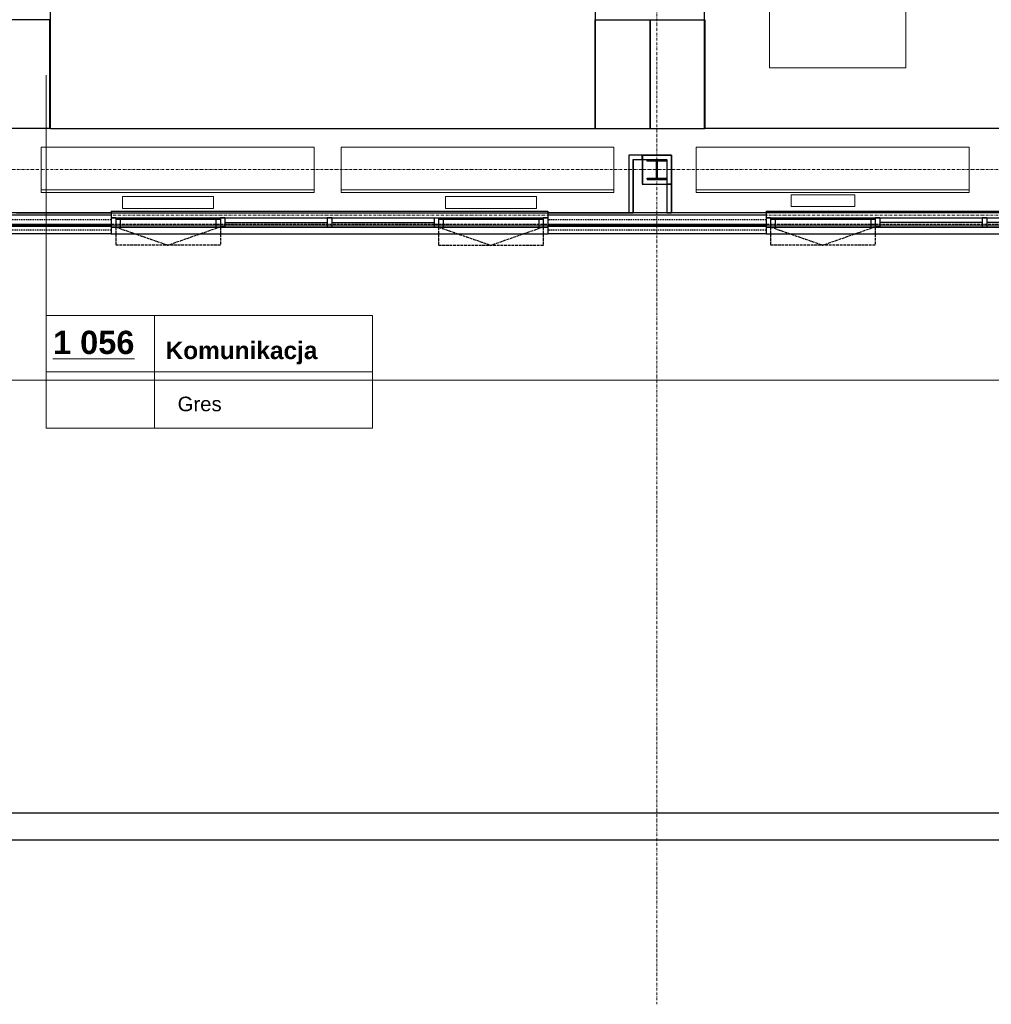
# Model space of a CAD drawing. Header units: millimetres. Extents: x -8642 to 28269, y -6609 to 3701.
# Tile 199 of 256: x 3619 to 4688, y -2117 to -1035. Entities that reach past the tile are written whole.
import ezdxf
from ezdxf.enums import TextEntityAlignment as Align

# ---------------------------------------------------------------- set-up
doc = ezdxf.new("R2010")
doc.units = ezdxf.units.MM
doc.header["$LTSCALE"] = 1000
doc.header["$MEASUREMENT"] = 0
for name, pattern in [('rzut 1 pietra$0$ArchiTECH.PC 1. Line Type', [0.004, 0.003, -0.001]), ('rzut 1 pietra$0$ArchiTECH.PC 2. Line Type', [0.0025, 0.0015, -0.001]), ('rzut 1 pietra$0$ArchiTECH.PC 5. Line Type', [0.0053, 0.003, -0.001, 0.0003, -0.001]), ('rzut 1 pietra$0$ArchiTECH.PC Solid Line Type', [0]), ('SUFIT_1 PIETRO$0$ArchiTECH.PC 1. Line Type', [0.004, 0.003, -0.001]), ('SUFIT_1 PIETRO$0$ArchiTECH.PC 2. Line Type', [0.0025, 0.0015, -0.001]), ('SUFIT_1 PIETRO$0$ArchiTECH.PC Solid Line Type', [0])]:
    doc.linetypes.add(name, pattern=pattern)
doc.layers.add('_Etapy_opis', color=7, linetype='Continuous', lineweight=18)
doc.layers.add('IS_ARCH', color=254, linetype='Continuous', lineweight=18)
for name, color, linetype in [('RP5_PODKLAD', 254, 'Continuous'), ('SUFIT_1 PIETRO$0$ELEM KONSTRUKCJI - inwent', 254, 'Continuous'), ('SUFIT_1 PIETRO$0$INWENTARYZACJA', 254, 'Continuous'), ('SUFIT_1 PIETRO$0$Kalka 1', 254, 'Continuous'), ('SUFIT_1 PIETRO$0$TYP SUFITÓW_NOWYCH', 254, 'Continuous')]:
    doc.layers.add(name, color=color, linetype=linetype)
doc.styles.add('rzut 1 pietra$0$ArchiTECHStyle1', font='arial.ttf', dxfattribs={"height": 0.16})
doc.styles.add('rzut 1 pietra$0$ArchiTECHStyle3', font='arialbd.ttf', dxfattribs={"height": 0.192})

msp = doc.modelspace()

# ---------------------------------------------------------------- linework, layer by layer
at = {"layer": '_Etapy_opis', "color": 6}
msp.add_lwpolyline([(1440, 604.5), (1440, -1431.2), (7540.5, -1431.2), (7540.5, 604.5)], close=True, dxfattribs=at)
at = {"layer": 'IS_ARCH', "linetype": 'rzut 1 pietra$0$ArchiTECH.PC 5. Line Type'}
for p, q in [((4320, 773.5), (4320, -2117.3)), ((-3581.2, -1200), (11146, -1200)), ((-3581.2, -1250), (7440, -1250))]:
    msp.add_line(p, q, dxfattribs=at)
at = {"layer": 'IS_ARCH', "linetype": 'rzut 1 pietra$0$ArchiTECH.PC Solid Line Type'}
for p, q in [((4443.7, -1088.2), (4443.7, -938.2)), ((4593.7, -938.2), (4593.7, -1088.2)), ((4593.7, -1088.2), (4443.7, -1088.2)), ((3648.5, -1484.1), (3648.5, -1096.2)), ((3643.1, -1225.2), (3643.1, -1175.2)), ((3643.1, -1175.2), (3943.1, -1175.2)), ((3943.1, -1175.2), (3943.1, -1225.2)), ((3972.7, -1225.2), (3972.7, -1175.2)), ((3972.7, -1175.2), (4272.7, -1175.2)), ((4272.7, -1175.2), (4272.7, -1225.2)), ((4363.1, -1225.2), (4363.1, -1175.2)), ((4363.1, -1175.2), (4663.1, -1175.2)), ((4663.1, -1175.2), (4663.1, -1225.2)), ((4303.9, -1183.9), (4288.9, -1183.9)), ((4288.9, -1183.9), (4288.9, -1247.5)), ((4288.9, -1184), (4288.9, -1247.5)), ((4336, -1184), (4288.9, -1184)), ((4320, -1184), (4288.9, -1184)), ((4288.9, -1184), (4288.9, -1247.5)), ((4293.9, -1188.9), (4303.9, -1188.9)), ((4293.9, -1247.5), (4293.9, -1188.9)), ((4293.9, -1189), (4293.9, -1247.5)), ((4331, -1189), (4293.9, -1189)), ((4303.9, -1188.9), (4303.9, -1183.9)), ((4335.9, -1183.9), (4303.9, -1183.9)), ((4303.9, -1183.9), (4303.9, -1215.9)), ((4304, -1184), (4336, -1184)), ((4304, -1184), (4304, -1216)), ((4309.3, -1189.3), (4330.7, -1189.3)), ((4309.4, -1189.4), (4330.4, -1189.4)), ((4309.4, -1190.4), (4309.4, -1189.4)), ((4309.4, -1189.4), (4309.4, -1189.4)), ((4309.4, -1189.4), (4330.4, -1189.4)), ((4309.4, -1190.4), (4309.4, -1189.4)), ((4320, -1184), (4336, -1184)), ((4320, -1189.3), (4320, -1210.7)), ((4330.4, -1189.4), (4330.4, -1190.4)), ((4330.4, -1189.4), (4330.4, -1190.4)), ((4331, -1189), (4331, -1247.5)), ((4335.9, -1215.9), (4335.9, -1183.9)), ((4335.9, -1183.9), (4335.9, -1183.9)), ((4336, -1184), (4336, -1216)), ((4336, -1184), (4336, -1247.5)), ((4336, -1184), (4336, -1247.5)), ((4319.4, -1190.4), (4309.4, -1190.4)), ((4319.4, -1190.4), (4309.4, -1190.4)), ((4319.4, -1209.4), (4319.4, -1190.4)), ((4319.4, -1209.4), (4319.4, -1190.4)), ((4330.4, -1190.4), (4320.4, -1190.4)), ((4320.4, -1190.4), (4320.4, -1209.4)), ((4330.4, -1190.4), (4320.4, -1190.4)), ((4320.4, -1190.4), (4320.4, -1209.4)), ((4309.3, -1210.7), (4330.7, -1210.7)), ((4309.4, -1210.4), (4309.4, -1209.4)), ((4309.4, -1209.4), (4319.4, -1209.4)), ((4309.4, -1210.4), (4309.4, -1209.4)), ((4309.4, -1209.4), (4319.4, -1209.4)), ((4330.4, -1210.4), (4309.4, -1210.4)), ((4330.4, -1210.4), (4309.4, -1210.4)), ((4320.4, -1209.4), (4330.4, -1209.4)), ((4320.4, -1209.4), (4330.4, -1209.4)), ((4330.4, -1209.4), (4330.4, -1210.4)), ((4330.4, -1209.4), (4330.4, -1210.4)), ((3943.1, -1222.2), (3643.1, -1222.2)), ((4272.7, -1222.2), (3972.7, -1222.2)), ((4303.9, -1215.9), (4335.9, -1215.9)), ((4304, -1216), (4336, -1216)), ((4336, -1215.9), (4331, -1215.9)), ((4331, -1215.9), (4331, -1247.5)), ((4336, -1247.5), (4336, -1215.9)), ((4663.1, -1222.2), (4363.1, -1222.2)), ((3943.1, -1225.2), (3643.1, -1225.2)), ((3732.5, -1229.6), (3732.5, -1242.6)), ((3832.5, -1229.6), (3732.5, -1229.6)), ((3732.5, -1229.6), (3732.5, -1242.6)), ((3832.5, -1229.6), (3732.5, -1229.6)), ((3832.5, -1242.6), (3832.5, -1229.6)), ((3832.5, -1242.6), (3832.5, -1229.6)), ((4272.7, -1225.2), (3972.7, -1225.2)), ((4087.5, -1229.6), (4087.5, -1242.6)), ((4187.5, -1229.6), (4087.5, -1229.6)), ((4087.5, -1229.6), (4087.5, -1242.6)), ((4187.5, -1229.6), (4087.5, -1229.6)), ((4187.5, -1242.6), (4187.5, -1229.6)), ((4187.5, -1242.6), (4187.5, -1229.6)), ((4663.1, -1225.2), (4363.1, -1225.2)), ((4467.4, -1227.5), (4467.4, -1240.5)), ((4537.4, -1227.5), (4467.4, -1227.5)), ((4467.4, -1227.5), (4467.4, -1240.5)), ((4537.4, -1227.5), (4467.4, -1227.5)), ((4537.4, -1240.5), (4537.4, -1227.5)), ((4537.4, -1240.5), (4537.4, -1227.5)), ((3732.5, -1242.6), (3832.5, -1242.6)), ((3732.5, -1242.6), (3832.5, -1242.6)), ((4087.5, -1242.6), (4187.5, -1242.6)), ((4087.5, -1242.6), (4187.5, -1242.6)), ((4467.4, -1240.5), (4537.4, -1240.5)), ((4467.4, -1240.5), (4537.4, -1240.5)), ((3720, -1247.5), (3480, -1247.5)), ((3720, -1250), (3480, -1250)), ((3616, -1247.5), (4288.9, -1247.5)), ((3720, -1245.5), (4200, -1245.5)), ((3720, -1245.5), (3720, -1253)), ((3720, -1247.5), (3720, -1270.5)), ((3720, -1253), (3720, -1263)), ((3720, -1253), (4200, -1253)), ((3725, -1253), (3720, -1253)), ((3720, -1253), (3720, -1263)), ((3725, -1253), (3725, -1263)), ((3725, -1254.3), (3840, -1254.4)), ((3725, -1254.3), (3730, -1254.3)), ((3725, -1254.3), (3725, -1262.8)), ((3730, -1254.3), (3730, -1262.8)), ((3835, -1254.4), (3840, -1254.4)), ((3835, -1254.4), (3835, -1262.9)), ((3845, -1252.9), (3840, -1252.9)), ((3840, -1252.9), (3840, -1262.9)), ((3840, -1254.4), (3840, -1262.9)), ((3845, -1252.9), (3845, -1262.9)), ((3962.5, -1253), (3957.5, -1253)), ((3957.5, -1253), (3957.5, -1263)), ((3962.5, -1253), (3962.5, -1263)), ((4080, -1253.1), (4075, -1253.1)), ((4075, -1253.1), (4075, -1263.1)), ((4080, -1253.1), (4080, -1263.1)), ((4080, -1254.4), (4195, -1254.5)), ((4080, -1254.4), (4085, -1254.4)), ((4080, -1254.4), (4080, -1262.9)), ((4085, -1254.4), (4085, -1262.9)), ((4190, -1254.5), (4195, -1254.5)), ((4190, -1254.5), (4190, -1263)), ((4200, -1253), (4195, -1253)), ((4195, -1253), (4195, -1263)), ((4195, -1254.5), (4195, -1263)), ((4200, -1245.5), (4200, -1253)), ((4440, -1247.5), (4200, -1247.5)), ((4200, -1247.5), (4200, -1270.5)), ((4440, -1250), (4200, -1250)), ((4200, -1253), (4200, -1263)), ((4200, -1253), (4200, -1263)), ((4288.9, -1247.5), (4293.9, -1247.5)), ((4331, -1247.5), (4336, -1247.5)), ((5008.9, -1247.5), (4336, -1247.5)), ((4440, -1245.5), (4920, -1245.5)), ((4440, -1245.5), (4440, -1253)), ((4440, -1247.5), (4440, -1270.5)), ((4440, -1253), (4440, -1263)), ((4440, -1253), (4920, -1253)), ((4445, -1253), (4440, -1253)), ((4440, -1253), (4440, -1263)), ((4445, -1253), (4445, -1263)), ((4445, -1254.3), (4560, -1254.4)), ((4445, -1254.3), (4450, -1254.3)), ((4445, -1254.3), (4445, -1262.8)), ((4450, -1254.3), (4450, -1262.8)), ((4555, -1254.4), (4560, -1254.4)), ((4555, -1254.4), (4555, -1262.9)), ((4565, -1252.9), (4560, -1252.9)), ((4560, -1252.9), (4560, -1262.9)), ((4560, -1254.4), (4560, -1262.9)), ((4565, -1252.9), (4565, -1262.9)), ((4682.5, -1253), (4677.5, -1253)), ((4677.5, -1253), (4677.5, -1263)), ((4682.5, -1253), (4682.5, -1263)), ((7185, -1260), (1540, -1262)), ((3720, -1260), (3480, -1260)), ((3720, -1262.5), (3480, -1262.5)), ((3720, -1263), (4200, -1263)), ((3725, -1263), (3720, -1263)), ((3725, -1262.8), (3730, -1262.8)), ((3835, -1262.9), (3840, -1262.9)), ((3845, -1262.9), (3840, -1262.9)), ((3845, -1258), (3957.5, -1258)), ((3962.5, -1263), (3957.5, -1263)), ((3962.5, -1258.1), (4075, -1258.1)), ((4080, -1263.1), (4075, -1263.1)), ((4080, -1262.9), (4085, -1262.9)), ((4190, -1263), (4195, -1263)), ((4200, -1263), (4195, -1263)), ((4440, -1260), (4200, -1260)), ((4440, -1262.5), (4200, -1262.5)), ((4440, -1263), (4920, -1263)), ((4445, -1263), (4440, -1263)), ((4445, -1262.8), (4450, -1262.8)), ((4555, -1262.9), (4560, -1262.9)), ((4565, -1262.9), (4560, -1262.9)), ((4677.5, -1258), (4565, -1258)), ((4682.5, -1263), (4677.5, -1263)), ((4795, -1258), (4682.5, -1258)), ((3720, -1270.5), (3480, -1270.5)), ((3720, -1270.5), (4200, -1270.5)), ((4440, -1270.5), (4200, -1270.5)), ((4440, -1270.5), (4920, -1270.5)), ((3648.5, -1360.2), (4007.3, -1360.2)), ((3648.5, -1360.2), (3648.5, -1484.1)), ((3767.7, -1360.2), (3767.7, -1484.1)), ((4007.3, -1360.2), (4007.3, -1484.1)), ((3648.5, -1422.1), (4007.3, -1422.1)), ((3648.5, -1484.1), (4007.3, -1484.1)), ((7279.6, -1907), (2826.4, -1907)), ((7254.8, -1937), (2836.4, -1937))]:
    msp.add_line(p, q, dxfattribs=at)
at = {"layer": 'IS_ARCH', "linetype": 'rzut 1 pietra$0$ArchiTECH.PC 2. Line Type'}
for p, q in [((3720, -1255), (3480, -1255)), ((4440, -1255), (4200, -1255)), ((3720, -1266.5), (3480, -1266.5)), ((4440, -1266.5), (4200, -1266.5))]:
    msp.add_line(p, q, dxfattribs=at)
at = {"layer": 'IS_ARCH', "linetype": 'rzut 1 pietra$0$ArchiTECH.PC 1. Line Type'}
for p, q in [((-60, -1260), (7440, -1260)), ((3725, -1263), (3782.5, -1283)), ((3725, -1263), (3725, -1283)), ((3840, -1262.9), (3782.5, -1283)), ((3840, -1262.9), (3840, -1283)), ((4080, -1263.1), (4137.5, -1283.1)), ((4080, -1263.1), (4080, -1283.1)), ((4195, -1263), (4137.5, -1283.1)), ((4195, -1263), (4195, -1283.1)), ((4445, -1263), (4502.5, -1283)), ((4445, -1263), (4445, -1283)), ((4560, -1262.9), (4502.5, -1283)), ((4560, -1262.9), (4560, -1283)), ((3840, -1283), (3725, -1283)), ((4195, -1283.1), (4080, -1283.1)), ((4560, -1283), (4445, -1283))]:
    msp.add_line(p, q, dxfattribs=at)
at = {"layer": 'RP5_PODKLAD'}
for points in [[(3592, -1034.8), (3652.3, -1034.8), (3652.3, -1154.8), (3592, -1154.8)], [(3592, -1034.8), (3652.3, -1034.8), (3652.3, -1154.8), (3592, -1154.8)], [(4252.2, -1035.3), (4312.5, -1035.3), (4312.5, -1155.3), (4252.2, -1155.3)], [(4252.2, -1035.3), (4312.5, -1035.3), (4312.5, -1155.3), (4252.2, -1155.3)], [(4312.5, -1035.3), (4372.8, -1035.3), (4372.8, -1155.3), (4312.5, -1155.3)], [(4312.5, -1035.3), (4372.8, -1035.3), (4372.8, -1155.3), (4312.5, -1155.3)]]:
    msp.add_lwpolyline(points, close=True, dxfattribs=at)
at = {"layer": 'SUFIT_1 PIETRO$0$ELEM KONSTRUKCJI - inwent', "linetype": 'SUFIT_1 PIETRO$0$ArchiTECH.PC Solid Line Type'}
for p, q in [((4335.9, -1184), (4303.9, -1184)), ((4303.9, -1184), (4303.9, -1216)), ((4309.4, -1189.5), (4330.4, -1189.5)), ((4309.4, -1190.5), (4309.4, -1189.5)), ((4309.4, -1189.5), (4309.4, -1189.5)), ((4309.4, -1189.5), (4330.4, -1189.5)), ((4309.4, -1190.5), (4309.4, -1189.5)), ((4330.4, -1189.5), (4330.4, -1190.5)), ((4330.4, -1189.5), (4330.4, -1190.5)), ((4335.9, -1216), (4335.9, -1184)), ((4335.9, -1184), (4335.9, -1184)), ((4319.4, -1190.5), (4309.4, -1190.5)), ((4319.4, -1190.5), (4309.4, -1190.5)), ((4319.4, -1209.5), (4319.4, -1190.5)), ((4319.4, -1209.5), (4319.4, -1190.5)), ((4330.4, -1190.5), (4320.4, -1190.5)), ((4320.4, -1190.5), (4320.4, -1209.5)), ((4330.4, -1190.5), (4320.4, -1190.5)), ((4320.4, -1190.5), (4320.4, -1209.5)), ((4309.4, -1210.5), (4309.4, -1209.5)), ((4309.4, -1209.5), (4319.4, -1209.5)), ((4309.4, -1210.5), (4309.4, -1209.5)), ((4309.4, -1209.5), (4319.4, -1209.5)), ((4330.4, -1210.5), (4309.4, -1210.5)), ((4330.4, -1210.5), (4309.4, -1210.5)), ((4320.4, -1209.5), (4330.4, -1209.5)), ((4320.4, -1209.5), (4330.4, -1209.5)), ((4330.4, -1209.5), (4330.4, -1210.5)), ((4330.4, -1209.5), (4330.4, -1210.5)), ((4303.9, -1216), (4335.9, -1216))]:
    msp.add_line(p, q, dxfattribs=at)
at = {"layer": 'SUFIT_1 PIETRO$0$INWENTARYZACJA', "linetype": 'SUFIT_1 PIETRO$0$ArchiTECH.PC Solid Line Type'}
for p, q in [((4303.9, -1184), (4288.9, -1184)), ((4288.9, -1184), (4288.9, -1247.6)), ((4293.9, -1189), (4303.9, -1189)), ((4293.9, -1247.6), (4293.9, -1189)), ((4303.9, -1189), (4303.9, -1184)), ((4336, -1216), (4331, -1216)), ((4331, -1216), (4331, -1247.6)), ((4336, -1247.6), (4336, -1216)), ((4288.9, -1247.6), (4293.9, -1247.6)), ((4331, -1247.6), (4336, -1247.6))]:
    msp.add_line(p, q, dxfattribs=at)
at = {"layer": 'SUFIT_1 PIETRO$0$Kalka 1', "linetype": 'SUFIT_1 PIETRO$0$ArchiTECH.PC Solid Line Type'}
for p, q in [((4288.9, -1184.1), (4288.9, -1247.6)), ((4320, -1184.1), (4288.9, -1184.1)), ((4336, -1184.1), (4288.9, -1184.1)), ((4288.9, -1184.1), (4288.9, -1247.6)), ((4331, -1189.1), (4293.9, -1189.1)), ((4293.9, -1189.1), (4293.9, -1247.6)), ((4304, -1184.1), (4304, -1216.1)), ((4304, -1184.1), (4336, -1184.1)), ((4309.3, -1189.4), (4330.7, -1189.4)), ((4320, -1184.1), (4336, -1184.1)), ((4320, -1189.4), (4320, -1210.8)), ((4331, -1189.1), (4331, -1247.6)), ((4336, -1184.1), (4336, -1247.6)), ((4336, -1184.1), (4336, -1247.6)), ((4336, -1184.1), (4336, -1216.1)), ((4309.3, -1210.8), (4330.7, -1210.8)), ((4304, -1216.1), (4336, -1216.1)), ((3720, -1247.6), (3480, -1247.6)), ((3720, -1250.1), (3480, -1250.1)), ((3616, -1247.6), (4288.9, -1247.6)), ((3720, -1245.6), (3720, -1253.1)), ((3720, -1245.6), (4200, -1245.6)), ((3720, -1247.6), (3720, -1270.6)), ((3720, -1253.1), (3720, -1263.1)), ((3725, -1253.1), (3720, -1253.1)), ((3720, -1253.1), (4200, -1253.1)), ((3720, -1253.1), (3720, -1263.1)), ((3725, -1253.1), (3725, -1263.1)), ((3725, -1254.4), (3725, -1262.9)), ((3725, -1254.4), (3730, -1254.4)), ((3725, -1254.4), (3840, -1254.5)), ((3730, -1254.4), (3730, -1262.9)), ((3835, -1254.4), (3835, -1263)), ((3835, -1254.4), (3840, -1254.5)), ((3840, -1253), (3840, -1263)), ((3845, -1253), (3840, -1253)), ((3840, -1254.5), (3840, -1263)), ((3845, -1253), (3845, -1263)), ((3957.5, -1253.1), (3957.5, -1263.1)), ((3962.5, -1253.1), (3957.5, -1253.1)), ((3962.5, -1253.1), (3962.5, -1263.1)), ((4075, -1253.2), (4075, -1263.2)), ((4080, -1253.2), (4075, -1253.2)), ((4080, -1253.2), (4080, -1263.2)), ((4080, -1254.5), (4080, -1263)), ((4080, -1254.5), (4085, -1254.5)), ((4080, -1254.5), (4195, -1254.6)), ((4085, -1254.5), (4085, -1263)), ((4190, -1254.5), (4190, -1263.1)), ((4190, -1254.5), (4195, -1254.6)), ((4195, -1253.1), (4195, -1263.1)), ((4200, -1253.1), (4195, -1253.1)), ((4195, -1254.6), (4195, -1263.1)), ((4200, -1245.6), (4200, -1253.1)), ((4200, -1247.6), (4200, -1270.6)), ((4440, -1247.6), (4200, -1247.6)), ((4440, -1250.1), (4200, -1250.1)), ((4200, -1253.1), (4200, -1263.1)), ((4200, -1253.1), (4200, -1263.1)), ((5008.9, -1247.6), (4336, -1247.6)), ((4440, -1245.6), (4440, -1253.1)), ((4440, -1245.6), (4920, -1245.6)), ((4440, -1247.6), (4440, -1270.6)), ((4440, -1253.1), (4440, -1263.1)), ((4445, -1253.1), (4440, -1253.1)), ((4440, -1253.1), (4920, -1253.1)), ((4440, -1253.1), (4440, -1263.1)), ((4445, -1253.1), (4445, -1263.1)), ((4445, -1254.3), (4445, -1262.9)), ((4445, -1254.3), (4450, -1254.4)), ((4445, -1254.3), (4560, -1254.4)), ((4450, -1254.4), (4450, -1262.9)), ((4555, -1254.4), (4555, -1263)), ((4555, -1254.4), (4560, -1254.4)), ((4560, -1253), (4560, -1263)), ((4565, -1253), (4560, -1253)), ((4560, -1254.4), (4560, -1263)), ((4565, -1253), (4565, -1263)), ((4677.5, -1253.1), (4677.5, -1263.1)), ((4682.5, -1253.1), (4677.5, -1253.1)), ((4682.5, -1253.1), (4682.5, -1263.1)), ((7185, -1260.1), (1540, -1262.1)), ((3720, -1260.1), (3480, -1260.1)), ((3720, -1262.6), (3480, -1262.6)), ((3725, -1263.1), (3720, -1263.1)), ((3720, -1263.1), (4200, -1263.1)), ((3725, -1262.9), (3730, -1262.9)), ((3835, -1263), (3840, -1263)), ((3845, -1263), (3840, -1263)), ((3845, -1258.1), (3957.5, -1258.1)), ((3962.5, -1263.1), (3957.5, -1263.1)), ((3962.5, -1258.1), (4075, -1258.2)), ((4080, -1263.2), (4075, -1263.2)), ((4080, -1263), (4085, -1263)), ((4190, -1263.1), (4195, -1263.1)), ((4200, -1263.1), (4195, -1263.1)), ((4440, -1260.1), (4200, -1260.1)), ((4440, -1262.6), (4200, -1262.6)), ((4445, -1263.1), (4440, -1263.1)), ((4440, -1263.1), (4920, -1263.1)), ((4445, -1262.9), (4450, -1262.9)), ((4555, -1263), (4560, -1263)), ((4565, -1263), (4560, -1263)), ((4677.5, -1258.1), (4565, -1258.1)), ((4682.5, -1263.1), (4677.5, -1263.1)), ((4795, -1258.1), (4682.5, -1258.1)), ((3720, -1270.6), (3480, -1270.6)), ((3720, -1270.6), (4200, -1270.6)), ((4440, -1270.6), (4200, -1270.6)), ((4440, -1270.6), (4920, -1270.6)), ((7279.6, -1907.1), (2826.4, -1907.1)), ((7254.8, -1937.1), (2836.4, -1937.1))]:
    msp.add_line(p, q, dxfattribs=at)
at = {"layer": 'SUFIT_1 PIETRO$0$Kalka 1', "linetype": 'SUFIT_1 PIETRO$0$ArchiTECH.PC 2. Line Type'}
for p, q in [((3720, -1255.1), (3480, -1255.1)), ((4440, -1255.1), (4200, -1255.1)), ((3720, -1266.6), (3480, -1266.6)), ((4440, -1266.6), (4200, -1266.6))]:
    msp.add_line(p, q, dxfattribs=at)
at = {"layer": 'SUFIT_1 PIETRO$0$Kalka 1', "linetype": 'SUFIT_1 PIETRO$0$ArchiTECH.PC 1. Line Type'}
for p, q in [((-60, -1260.1), (7440, -1260.1)), ((3725, -1263.1), (3725, -1283.1)), ((3725, -1263.1), (3782.5, -1283.1)), ((3840, -1263), (3782.5, -1283.1)), ((3840, -1263), (3840, -1283.1)), ((4080, -1263.2), (4080, -1283.2)), ((4080, -1263.2), (4137.5, -1283.2)), ((4195, -1263.1), (4137.5, -1283.2)), ((4195, -1263.1), (4195, -1283.2)), ((4445, -1263.1), (4445, -1283.1)), ((4445, -1263.1), (4502.5, -1283.1)), ((4560, -1263), (4502.5, -1283.1)), ((4560, -1263), (4560, -1283.1)), ((3840, -1283.1), (3725, -1283.1)), ((4195, -1283.2), (4080, -1283.2)), ((4560, -1283.1), (4445, -1283.1))]:
    msp.add_line(p, q, dxfattribs=at)
at = {"layer": 'SUFIT_1 PIETRO$0$TYP SUFITÓW_NOWYCH', "linetype": 'SUFIT_1 PIETRO$0$ArchiTECH.PC Solid Line Type'}
for p, q in [((3653.3, -1155.3), (3653.3, -915)), ((4252.2, -915), (4252.2, -1155.3)), ((4372.1, -1154.7), (4372.1, -915)), ((4252.2, -1155.3), (3653.3, -1155.3)), ((4972.7, -1154.7), (4372.1, -1154.7))]:
    msp.add_line(p, q, dxfattribs=at)

# ---------------------------------------------------------------- texts
at = {"layer": 'IS_ARCH'}
for s, height, style, p in [('%%u1 056%%u', 25.6, 'rzut 1 pietra$0$ArchiTECHStyle3', (3656, -1410.3)), ('Komunikacja', 19.2, 'rzut 1 pietra$0$ArchiTECHStyle3', (3779.8, -1414)), ('Gres ', 16, 'rzut 1 pietra$0$ArchiTECHStyle1', (3793, -1470.3))]:
    msp.add_text(s, height=height, dxfattribs=dict(at, style=style)).set_placement(p, align=Align.BOTTOM_LEFT)

doc.saveas('drawing.dxf')
